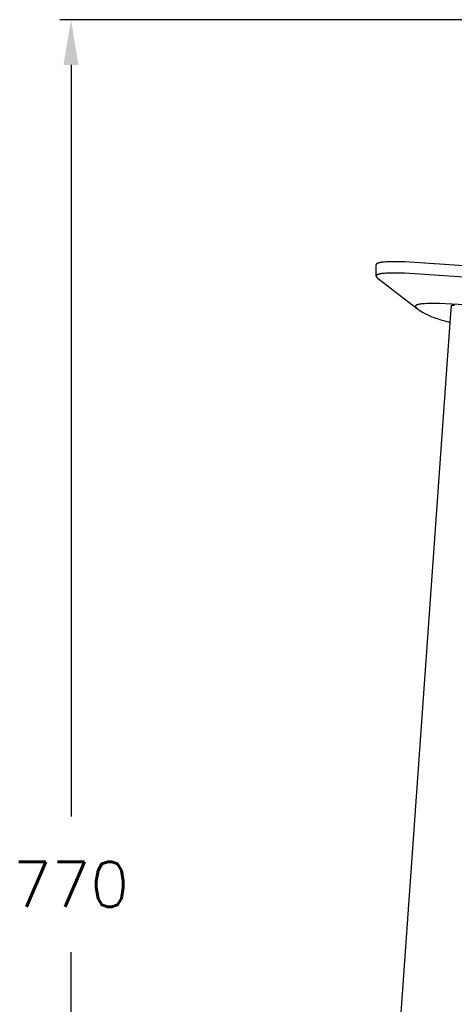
# Model space of a CAD drawing. Extents: x 27574 to 28855, y 11051 to 12487.
# Tile 2 of 6: x 27574 to 27766, y 11492 to 11928. Entities that reach past the tile are written whole.
import ezdxf

# ---------------------------------------------------------------- set-up
doc = ezdxf.new("R2010")
doc.units = 0
doc.header["$LTSCALE"] = 0.5
doc.layers.get('DEFPOINTS').update_dxf_attribs({"linetype": 'CONTINUOUS'})
doc.layers.add('2D$Visibile$Curve', color=7, linetype='CONTINUOUS', lineweight=25, true_color=0x000000)
doc.layers.add('2D$Visibile$Tangenti', color=252, linetype='CONTINUOUS', lineweight=20, true_color=0x696969)
doc.styles.get("Standard").update_dxf_attribs({"font": 'txt.shx', "bigfont": 'bigfont.shx'})
doc.dimstyles.new('STANDARD_ACAD', dxfattribs={"dimtxt": 0.18, "dimasz": 0.18, "dimexe": 0.18, "dimexo": 0.0625, "dimgap": 0.09, "dimtad": 0, "dimtih": 1, "dimtoh": 1, "dimdec": 4, "dimzin": 0, "dimdsep": 46, "dimtxsty": 'Standard', "dimcen": 0.09, "dimadec": 0, "dimazin": 0, "dimtfac": 1, "dimtdec": 4, "dimtofl": 0, "dimtmove": 0, "dimatfit": 3, "dimfxl": 1, "dimtolj": 1, "dimtzin": 0, "dimarcsym": 0})

# ---------------------------------------------------------------- blocks, each defined once
blk = doc.blocks.new('*D364')
at = {"layer": '2D$Visibile$Tangenti', "color": 0, "lineweight": -2, "transparency": 16777216}
for p, q in [((27780.18, 11927.75), (27591.42, 11927.75)), ((27596.42, 11907.75), (27596.42, 11574.85)), ((27596.42, 11181.95), (27596.42, 11514.85)), ((27699.53, 11161.95), (27591.42, 11161.95))]:
    blk.add_line(p, q, dxfattribs=at)
at = {"layer": '2D$Visibile$Tangenti', "color": 0, "transparency": 16777216}
for points in [[(27593.09, 11907.75), (27599.75, 11907.75), (27596.42, 11927.75)], [(27593.09, 11181.95), (27599.75, 11181.95), (27596.42, 11161.95)]]:
    blk.add_solid(points, dxfattribs=at)
at = {"layer": 'DEFPOINTS', "color": 0, "transparency": 16777216}
for p in [(27596.42, 11927.75), (27800.18, 11927.75), (27719.53, 11161.95)]:
    blk.add_point(p, dxfattribs=at)
at = {"layer": '2D$Visibile$Tangenti', "color": 0, "transparency": 16777216, "insert": (27596.42, 11544.85), "char_height": 20, "attachment_point": 5}
blk.add_mtext('\\A1;770', dxfattribs=at)

msp = doc.modelspace()

# ---------------------------------------------------------------- linework, layer by layer
at = {"layer": '2D$Visibile$Curve', "color": 0}
for p, q in [((27733.46, 11820.23), (27733.19, 11820.18)), ((27733.75, 11820.27), (27733.46, 11820.23)), ((27734.06, 11820.31), (27733.75, 11820.27)), ((27734.4, 11820.35), (27734.06, 11820.31)), ((27735.15, 11820.42), (27734.4, 11820.35)), ((27735.99, 11820.47), (27735.15, 11820.42)), ((27736.92, 11820.51), (27735.99, 11820.47)), ((27739.06, 11820.56), (27736.92, 11820.51)), ((27741.3, 11820.54), (27739.06, 11820.56)), ((27744.03, 11820.45), (27741.3, 11820.54)), ((27750.87, 11820.09), (27744.03, 11820.45)), ((27731.52, 11819.31), (27731.51, 11819.3)), ((27731.51, 11819.3), (27731.51, 11819.29)), ((27731.51, 11819.29), (27731.51, 11819.28)), ((27731.51, 11819.28), (27731.51, 11819.27)), ((27731.51, 11819.27), (27731.51, 11819.26)), ((27731.51, 11819.27), (27731.51, 11819.27)), ((27731.51, 11819.26), (27731.51, 11819.25)), ((27731.51, 11819.25), (27731.51, 11819.24)), ((27731.51, 11814.24), (27731.51, 11819.24)), ((27731.53, 11819.35), (27731.52, 11819.34)), ((27731.52, 11819.34), (27731.52, 11819.33)), ((27731.52, 11819.34), (27731.52, 11819.34)), ((27731.52, 11819.33), (27731.52, 11819.32)), ((27731.52, 11819.32), (27731.52, 11819.31)), ((27731.52, 11819.31), (27731.52, 11819.31)), ((27731.54, 11819.39), (27731.53, 11819.38)), ((27731.53, 11819.38), (27731.53, 11819.37)), ((27731.53, 11819.37), (27731.53, 11819.36)), ((27731.53, 11819.37), (27731.53, 11819.37)), ((27731.53, 11819.36), (27731.53, 11819.35)), ((27731.55, 11819.41), (27731.54, 11819.4)), ((27731.54, 11819.4), (27731.54, 11819.39)), ((27731.54, 11819.4), (27731.54, 11819.4)), ((27731.56, 11819.44), (27731.55, 11819.42)), ((27731.55, 11819.42), (27731.55, 11819.41)), ((27731.55, 11819.42), (27731.55, 11819.42)), ((27731.57, 11819.45), (27731.56, 11819.44)), ((27731.58, 11819.47), (27731.57, 11819.45)), ((27731.59, 11819.48), (27731.58, 11819.47)), ((27731.6, 11819.5), (27731.59, 11819.48)), ((27731.61, 11819.51), (27731.6, 11819.5)), ((27731.62, 11819.52), (27731.61, 11819.51)), ((27731.63, 11819.54), (27731.62, 11819.52)), ((27731.64, 11819.55), (27731.63, 11819.54)), ((27731.65, 11819.57), (27731.64, 11819.55)), ((27731.67, 11819.58), (27731.65, 11819.57)), ((27731.68, 11819.59), (27731.67, 11819.58)), ((27731.7, 11819.61), (27731.68, 11819.59)), ((27731.71, 11819.62), (27731.7, 11819.61)), ((27731.73, 11819.63), (27731.71, 11819.62)), ((27731.74, 11819.65), (27731.73, 11819.63)), ((27731.76, 11819.66), (27731.74, 11819.65)), ((27731.78, 11819.67), (27731.76, 11819.66)), ((27731.8, 11819.69), (27731.78, 11819.67)), ((27731.81, 11819.7), (27731.8, 11819.69)), ((27731.85, 11819.73), (27731.81, 11819.7)), ((27731.89, 11819.75), (27731.85, 11819.73)), ((27731.94, 11819.78), (27731.89, 11819.75)), ((27731.98, 11819.8), (27731.94, 11819.78)), ((27732.03, 11819.82), (27731.98, 11819.8)), ((27732.08, 11819.85), (27732.03, 11819.82)), ((27732.14, 11819.87), (27732.08, 11819.85)), ((27732.19, 11819.9), (27732.14, 11819.87)), ((27732.25, 11819.92), (27732.19, 11819.9)), ((27732.31, 11819.94), (27732.25, 11819.92)), ((27732.44, 11819.99), (27732.31, 11819.94)), ((27732.58, 11820.03), (27732.44, 11819.99)), ((27732.72, 11820.07), (27732.58, 11820.03)), ((27732.83, 11820.1), (27732.72, 11820.07)), ((27732.95, 11820.13), (27732.83, 11820.1)), ((27733.19, 11820.18), (27732.95, 11820.13)), ((27766.08, 11819.01), (27750.87, 11820.09)), ((27795.93, 11816.76), (27766.08, 11819.01)), ((27731.52, 11814.31), (27731.51, 11814.3)), ((27731.51, 11814.3), (27731.51, 11814.29)), ((27731.51, 11814.29), (27731.51, 11814.28)), ((27731.51, 11814.28), (27731.51, 11814.27)), ((27731.51, 11814.27), (27731.51, 11814.26)), ((27731.51, 11814.27), (27731.51, 11814.27)), ((27731.51, 11814.26), (27731.51, 11814.25)), ((27731.51, 11814.25), (27731.51, 11814.24)), ((27731.51, 11814.24), (27731.53, 11814.17)), ((27731.53, 11814.35), (27731.52, 11814.34)), ((27731.52, 11814.34), (27731.52, 11814.33)), ((27731.52, 11814.34), (27731.52, 11814.34)), ((27731.52, 11814.33), (27731.52, 11814.32)), ((27731.52, 11814.32), (27731.52, 11814.31)), ((27731.52, 11814.31), (27731.52, 11814.31)), ((27731.54, 11814.39), (27731.53, 11814.38)), ((27731.53, 11814.38), (27731.53, 11814.37)), ((27731.53, 11814.37), (27731.53, 11814.36)), ((27731.53, 11814.37), (27731.53, 11814.37)), ((27731.53, 11814.36), (27731.53, 11814.35)), ((27731.53, 11814.17), (27731.56, 11814.09)), ((27731.55, 11814.41), (27731.54, 11814.4)), ((27731.54, 11814.4), (27731.54, 11814.39)), ((27731.54, 11814.4), (27731.54, 11814.4)), ((27731.56, 11814.44), (27731.55, 11814.42)), ((27731.55, 11814.42), (27731.55, 11814.41)), ((27731.55, 11814.42), (27731.55, 11814.42)), ((27731.57, 11814.45), (27731.56, 11814.44)), ((27731.56, 11814.09), (27731.59, 11814.01)), ((27731.58, 11814.47), (27731.57, 11814.45)), ((27731.59, 11814.48), (27731.58, 11814.47)), ((27731.6, 11814.5), (27731.59, 11814.48)), ((27731.59, 11814.01), (27731.62, 11813.94)), ((27731.61, 11814.51), (27731.6, 11814.5)), ((27731.62, 11814.52), (27731.61, 11814.51)), ((27731.63, 11814.54), (27731.62, 11814.52)), ((27731.62, 11813.94), (27731.66, 11813.87)), ((27731.64, 11814.55), (27731.63, 11814.54)), ((27731.65, 11814.57), (27731.64, 11814.55)), ((27731.67, 11814.58), (27731.65, 11814.57)), ((27731.66, 11813.87), (27731.7, 11813.8)), ((27731.68, 11814.59), (27731.67, 11814.58)), ((27731.69, 11814.61), (27731.68, 11814.59)), ((27731.71, 11814.62), (27731.69, 11814.61)), ((27731.7, 11813.8), (27731.73, 11813.72)), ((27731.73, 11814.63), (27731.71, 11814.62)), ((27731.74, 11814.65), (27731.73, 11814.63)), ((27731.73, 11813.72), (27731.78, 11813.66)), ((27731.76, 11814.66), (27731.74, 11814.65)), ((27731.78, 11814.67), (27731.76, 11814.66)), ((27731.79, 11814.69), (27731.78, 11814.67)), ((27731.78, 11813.66), (27731.82, 11813.59)), ((27731.81, 11814.7), (27731.79, 11814.69)), ((27731.85, 11814.72), (27731.81, 11814.7)), ((27731.82, 11813.59), (27731.87, 11813.52)), ((27731.89, 11814.75), (27731.85, 11814.72)), ((27731.87, 11813.52), (27731.92, 11813.46)), ((27731.94, 11814.77), (27731.89, 11814.75)), ((27731.92, 11813.46), (27731.97, 11813.39)), ((27731.98, 11814.8), (27731.94, 11814.77)), ((27731.97, 11813.39), (27732.02, 11813.33)), ((27732.03, 11814.82), (27731.98, 11814.8)), ((27732.02, 11813.33), (27732.08, 11813.27)), ((27732.08, 11814.85), (27732.03, 11814.82)), ((27732.13, 11814.87), (27732.08, 11814.85)), ((27732.08, 11813.27), (27732.13, 11813.22)), ((27732.19, 11814.89), (27732.13, 11814.87)), ((27732.13, 11813.22), (27732.19, 11813.16)), ((27732.25, 11814.92), (27732.19, 11814.89)), ((27732.19, 11813.16), (27732.26, 11813.11)), ((27732.31, 11814.94), (27732.25, 11814.92)), ((27732.26, 11813.11), (27732.32, 11813.06)), ((27732.43, 11814.98), (27732.31, 11814.94)), ((27732.32, 11813.06), (27732.38, 11813.01)), ((27732.38, 11813.01), (27732.45, 11812.96)), ((27732.57, 11815.03), (27732.43, 11814.98)), ((27732.45, 11812.96), (27732.52, 11812.92)), ((27732.52, 11812.92), (27732.59, 11812.88)), ((27732.72, 11815.07), (27732.57, 11815.03)), ((27749.82, 11799.61), (27732.59, 11812.88)), ((27732.83, 11815.1), (27732.72, 11815.07)), ((27732.94, 11815.12), (27732.83, 11815.1)), ((27733.19, 11815.18), (27732.94, 11815.12)), ((27733.46, 11815.22), (27733.19, 11815.18)), ((27733.75, 11815.27), (27733.46, 11815.22)), ((27734.06, 11815.31), (27733.75, 11815.27)), ((27734.4, 11815.35), (27734.06, 11815.31)), ((27735.14, 11815.42), (27734.4, 11815.35)), ((27735.98, 11815.47), (27735.14, 11815.42)), ((27736.91, 11815.51), (27735.98, 11815.47)), ((27739.04, 11815.56), (27736.91, 11815.51)), ((27741.3, 11815.54), (27739.04, 11815.56)), ((27744.03, 11815.45), (27741.3, 11815.54)), ((27750.85, 11815.09), (27744.03, 11815.45)), ((27770.16, 11813.69), (27750.85, 11815.09)), ((27748.87, 11800.89), (27748.86, 11800.88)), ((27748.86, 11800.88), (27748.86, 11800.87)), ((27748.86, 11800.88), (27748.86, 11800.88)), ((27748.86, 11800.87), (27748.86, 11800.86)), ((27748.86, 11800.86), (27748.86, 11800.85)), ((27748.86, 11800.85), (27748.86, 11800.84)), ((27748.86, 11800.84), (27748.86, 11800.83)), ((27748.86, 11800.84), (27748.86, 11800.84)), ((27748.86, 11800.83), (27748.86, 11800.82)), ((27748.86, 11800.82), (27748.86, 11800.81)), ((27748.86, 11800.81), (27748.86, 11800.8)), ((27748.86, 11800.8), (27748.86, 11800.79)), ((27748.86, 11800.79), (27748.86, 11800.78)), ((27748.86, 11800.79), (27748.86, 11800.79)), ((27748.86, 11800.78), (27748.86, 11800.77)), ((27748.86, 11800.77), (27748.86, 11800.76)), ((27748.86, 11800.76), (27748.87, 11800.75)), ((27748.88, 11800.93), (27748.87, 11800.92)), ((27748.87, 11800.92), (27748.87, 11800.91)), ((27748.87, 11800.92), (27748.87, 11800.92)), ((27748.87, 11800.91), (27748.87, 11800.9)), ((27748.87, 11800.9), (27748.87, 11800.89)), ((27748.87, 11800.75), (27748.87, 11800.74)), ((27748.87, 11800.74), (27748.87, 11800.73)), ((27748.87, 11800.74), (27748.87, 11800.74)), ((27748.87, 11800.73), (27748.87, 11800.72)), ((27748.87, 11800.72), (27748.88, 11800.71)), ((27748.88, 11800.96), (27748.88, 11800.95)), ((27748.89, 11800.96), (27748.88, 11800.96)), ((27748.88, 11800.95), (27748.88, 11800.94)), ((27748.88, 11800.94), (27748.88, 11800.93)), ((27748.88, 11800.71), (27748.88, 11800.7)), ((27748.88, 11800.7), (27748.88, 11800.69)), ((27748.88, 11800.69), (27748.89, 11800.68)), ((27748.88, 11800.69), (27748.88, 11800.69)), ((27748.9, 11800.99), (27748.89, 11800.98)), ((27748.89, 11800.98), (27748.89, 11800.97)), ((27748.89, 11800.97), (27748.89, 11800.96)), ((27748.89, 11800.68), (27748.89, 11800.67)), ((27748.89, 11800.67), (27748.9, 11800.63)), ((27748.9, 11801), (27748.9, 11800.99)), ((27748.91, 11801), (27748.9, 11801)), ((27748.9, 11800.63), (27748.92, 11800.6)), ((27748.92, 11801.03), (27748.91, 11801.02)), ((27748.91, 11801.02), (27748.91, 11801.01)), ((27748.91, 11801.01), (27748.91, 11801)), ((27748.93, 11801.04), (27748.92, 11801.03)), ((27748.92, 11801.03), (27748.92, 11801.03)), ((27748.92, 11800.6), (27748.93, 11800.57)), ((27748.94, 11801.06), (27748.93, 11801.05)), ((27748.93, 11801.05), (27748.93, 11801.04)), ((27748.93, 11800.57), (27748.95, 11800.54)), ((27748.95, 11801.07), (27748.94, 11801.06)), ((27748.96, 11801.09), (27748.95, 11801.07)), ((27748.95, 11800.54), (27748.97, 11800.51)), ((27748.98, 11801.1), (27748.96, 11801.09)), ((27748.97, 11800.51), (27748.98, 11800.48)), ((27748.99, 11801.12), (27748.98, 11801.1)), ((27748.98, 11800.48), (27749, 11800.45)), ((27749, 11801.13), (27748.99, 11801.12)), ((27749.02, 11801.15), (27749, 11801.13)), ((27749, 11800.45), (27749.02, 11800.41)), ((27749.03, 11801.16), (27749.02, 11801.15)), ((27749.02, 11800.41), (27749.05, 11800.38)), ((27749.05, 11801.17), (27749.03, 11801.16)), ((27749.07, 11801.19), (27749.05, 11801.17)), ((27749.05, 11800.38), (27749.07, 11800.35)), ((27749.09, 11801.2), (27749.07, 11801.19)), ((27749.07, 11800.35), (27749.09, 11800.32)), ((27749.1, 11801.22), (27749.09, 11801.2)), ((27749.09, 11800.32), (27749.12, 11800.28)), ((27749.12, 11801.23), (27749.1, 11801.22)), ((27749.14, 11801.24), (27749.12, 11801.23)), ((27749.12, 11800.28), (27749.14, 11800.25)), ((27749.16, 11801.26), (27749.14, 11801.24)), ((27749.14, 11800.25), (27749.17, 11800.22)), ((27749.19, 11801.27), (27749.16, 11801.26)), ((27749.17, 11800.22), (27749.22, 11800.15)), ((27749.21, 11801.29), (27749.19, 11801.27)), ((27749.26, 11801.31), (27749.21, 11801.29)), ((27749.22, 11800.15), (27749.28, 11800.09)), ((27749.31, 11801.34), (27749.26, 11801.31)), ((27749.28, 11800.09), (27749.35, 11800.02)), ((27749.36, 11801.37), (27749.31, 11801.34)), ((27749.35, 11800.02), (27749.41, 11799.95)), ((27749.41, 11801.39), (27749.36, 11801.37)), ((27749.47, 11801.42), (27749.41, 11801.39)), ((27749.41, 11799.95), (27749.49, 11799.89)), ((27749.53, 11801.44), (27749.47, 11801.42)), ((27749.49, 11799.89), (27749.56, 11799.82)), ((27749.6, 11801.47), (27749.53, 11801.44)), ((27749.56, 11799.82), (27749.64, 11799.75)), ((27749.67, 11801.49), (27749.6, 11801.47)), ((27749.64, 11799.75), (27749.73, 11799.68)), ((27749.81, 11801.54), (27749.67, 11801.49)), ((27749.73, 11799.68), (27749.82, 11799.61)), ((27749.97, 11801.58), (27749.81, 11801.54)), ((27749.82, 11799.61), (27749.98, 11799.49)), ((27750.07, 11801.61), (27749.97, 11801.58)), ((27749.98, 11799.49), (27750.15, 11799.37)), ((27750.17, 11801.64), (27750.07, 11801.61)), ((27750.15, 11799.37), (27750.33, 11799.25)), ((27750.39, 11801.68), (27750.17, 11801.64)), ((27750.33, 11799.25), (27750.53, 11799.12)), ((27750.63, 11801.73), (27750.39, 11801.68)), ((27750.53, 11799.12), (27751.24, 11798.69)), ((27750.89, 11801.77), (27750.63, 11801.73)), ((27751.17, 11801.81), (27750.89, 11801.77)), ((27751.47, 11801.85), (27751.17, 11801.81)), ((27751.24, 11798.69), (27751.99, 11798.26)), ((27752.13, 11801.92), (27751.47, 11801.85)), ((27752.88, 11801.97), (27752.13, 11801.92)), ((27753.71, 11802.02), (27752.88, 11801.97)), ((27755.62, 11802.08), (27753.71, 11802.02)), ((27757.4, 11802.09), (27755.62, 11802.08)), ((27759.56, 11802.05), (27757.4, 11802.09)), ((27764.98, 11801.83), (27759.56, 11802.05)), ((27764.29, 11793.72), (27764.85, 11801.27)), ((27764.85, 11801.27), (27764.86, 11801.27)), ((27764.85, 11801.27), (27764.85, 11801.27)), ((27764.85, 11801.27), (27764.85, 11801.27)), ((27764.85, 11801.27), (27764.85, 11801.27)), ((27764.85, 11801.27), (27764.85, 11801.27)), ((27764.85, 11801.27), (27764.85, 11801.27)), ((27764.85, 11801.27), (27764.85, 11801.27)), ((27764.85, 11801.27), (27764.85, 11801.27)), ((27764.85, 11801.27), (27764.85, 11801.27)), ((27764.85, 11801.27), (27764.85, 11801.27)), ((27764.85, 11801.27), (27764.85, 11801.27)), ((27764.85, 11801.27), (27764.85, 11801.27)), ((27764.85, 11801.27), (27764.85, 11801.27)), ((27764.86, 11801.29), (27764.87, 11801.29)), ((27764.86, 11801.29), (27764.86, 11801.29)), ((27764.86, 11801.29), (27764.86, 11801.29)), ((27764.86, 11801.28), (27764.86, 11801.29)), ((27764.86, 11801.28), (27764.86, 11801.28)), ((27764.86, 11801.28), (27764.86, 11801.28)), ((27764.86, 11801.28), (27764.86, 11801.28)), ((27764.86, 11801.28), (27764.86, 11801.28)), ((27764.86, 11801.28), (27764.86, 11801.28)), ((27764.86, 11801.28), (27764.86, 11801.28)), ((27764.86, 11801.28), (27764.86, 11801.28)), ((27764.86, 11801.28), (27764.86, 11801.28)), ((27764.86, 11801.28), (27764.86, 11801.28)), ((27764.86, 11801.28), (27764.86, 11801.28)), ((27764.86, 11801.28), (27764.86, 11801.28)), ((27764.86, 11801.28), (27764.86, 11801.28)), ((27764.86, 11801.28), (27764.86, 11801.28)), ((27764.86, 11801.27), (27764.86, 11801.28)), ((27764.86, 11801.27), (27764.86, 11801.27)), ((27764.86, 11801.27), (27764.86, 11801.27)), ((27764.87, 11801.3), (27764.88, 11801.3)), ((27764.87, 11801.29), (27764.87, 11801.3)), ((27764.87, 11801.29), (27764.87, 11801.29)), ((27764.87, 11801.29), (27764.87, 11801.29)), ((27764.87, 11801.29), (27764.87, 11801.29)), ((27764.87, 11801.29), (27764.87, 11801.29)), ((27764.87, 11801.29), (27764.87, 11801.29)), ((27764.88, 11801.3), (27764.89, 11801.3)), ((27764.88, 11801.3), (27764.88, 11801.3)), ((27764.88, 11801.3), (27764.88, 11801.3)), ((27764.88, 11801.3), (27764.88, 11801.3)), ((27764.89, 11801.31), (27764.9, 11801.31)), ((27764.89, 11801.3), (27764.89, 11801.31)), ((27764.9, 11801.31), (27764.91, 11801.31)), ((27764.9, 11801.31), (27764.9, 11801.31)), ((27764.9, 11801.31), (27764.9, 11801.31)), ((27764.91, 11801.32), (27764.92, 11801.32)), ((27764.91, 11801.31), (27764.91, 11801.32)), ((27764.92, 11801.32), (27764.93, 11801.32)), ((27764.93, 11801.32), (27764.94, 11801.32)), ((27764.94, 11801.32), (27764.95, 11801.33)), ((27764.95, 11801.33), (27764.97, 11801.33)), ((27764.97, 11801.33), (27764.99, 11801.34)), ((27779.98, 11800.89), (27764.98, 11801.83)), ((27764.99, 11801.34), (27765.02, 11801.34)), ((27765.02, 11801.34), (27765.05, 11801.35)), ((27765.05, 11801.35), (27765.08, 11801.35)), ((27765.08, 11801.35), (27765.14, 11801.36)), ((27765.14, 11801.36), (27765.22, 11801.36)), ((27765.22, 11801.36), (27765.31, 11801.37)), ((27765.31, 11801.37), (27765.4, 11801.37)), ((27765.4, 11801.37), (27765.61, 11801.38)), ((27765.61, 11801.38), (27766.14, 11801.38)), ((27751.99, 11798.26), (27753.65, 11797.37)), ((27753.65, 11797.37), (27754.01, 11797.18)), ((27754.01, 11797.18), (27754.39, 11797)), ((27754.39, 11797), (27755.22, 11796.63)), ((27755.22, 11796.63), (27756.14, 11796.24)), ((27756.14, 11796.24), (27757.18, 11795.84)), ((27757.18, 11795.84), (27757.83, 11795.61)), ((27757.83, 11795.61), (27758.52, 11795.37)), ((27758.52, 11795.37), (27760.08, 11794.88)), ((27760.08, 11794.88), (27761.84, 11794.37)), ((27761.84, 11794.37), (27764.29, 11793.72)), ((27736.18, 11396.95), (27764.29, 11793.72))]:
    msp.add_line(p, q, dxfattribs=at)

# ---------------------------------------------------------------- dimensions: what is measured, and where the dimension line sits
at = {"layer": '2D$Visibile$Tangenti'}
dim = msp.add_linear_dim(base=(27596.42, 11927.75), p1=(27719.53, 11161.95), p2=(27800.18, 11927.75), angle=90, text='770', dimstyle='STANDARD_ACAD', override={"dimtxt": 20, "dimasz": 20, "dimexe": 5, "dimexo": 20, "dimgap": 20, "dimdec": 0, "dimcen": 5, "dimtdec": 0, "dimtmove": 2}, dxfattribs=at)
dim.commit()
dim.dimension.update_dxf_attribs({"geometry": '*D364', "text_midpoint": (27596.42, 11544.85)})

doc.saveas('drawing.dxf')
